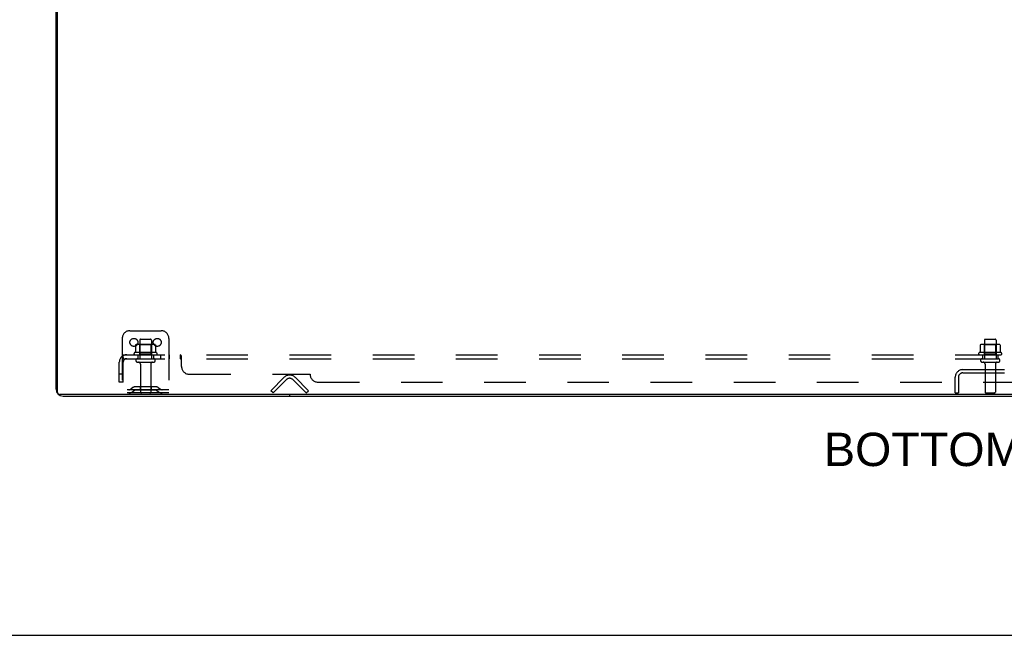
# Model space of a CAD drawing. Header units: inches. Extents: x 0 to 243, y 0 to 157.
# Tile 20 of 256: x 43 to 75, y 0 to 20. Entities that reach past the tile are written whole.
import ezdxf

# ---------------------------------------------------------------- set-up
doc = ezdxf.new("R2010")
doc.units = ezdxf.units.IN
doc.header["$LTSCALE"] = 13.357143
doc.header["$MEASUREMENT"] = 0
doc.linetypes.add('HIDDEN', pattern=[0.2, 0.1, -0.1])
doc.layers.get('0').update_dxf_attribs({"linetype": 'CONTINUOUS'})
for name, color, linetype in [('DEFAULT_2', 8, 'HIDDEN'), ('DIMENSIONS', 7, 'CONTINUOUS'), ('SUBPANEL', 7, 'CONTINUOUS')]:
    doc.layers.add(name, color=color, linetype=linetype)
doc.styles.get("Standard").update_dxf_attribs({"font": 'arial.ttf'})

msp = doc.modelspace()

# ---------------------------------------------------------------- linework, layer by layer
at = {"color": 3, "linetype": 'Continuous'}
for p, q in [((44.438, 7.91), (44.438, 25.458)), ((44.664, 7.684), (104.212, 7.684))]:
    msp.add_line(p, q, dxfattribs=at)
at = {"color": 7, "linetype": 'Continuous'}
for p, q in [((44.49, 7.799), (44.49, 25.569)), ((104.323, 7.736), (44.553, 7.736)), ((51.938, 7.736), (51.938, 7.684)), ((0, 0), (242.857, 0))]:
    msp.add_line(p, q, dxfattribs=at)
at = {"color": 3, "linetype": 'Continuous'}
msp.add_arc((44.664, 7.91), 0.226, 180, 270, dxfattribs=at)
at = {"color": 7, "linetype": 'Continuous'}
msp.add_arc((44.553, 7.799), 0.063, 180, 270, dxfattribs=at)
at = {"layer": 'DEFAULT_2', "color": 8, "linetype": 'HIDDEN'}
for p, q in [((46.563, 9.538), (46.563, 7.788)), ((46.813, 9.788), (47.813, 9.788)), ((47.156, 9.513), (47.471, 9.513)), ((48.063, 9.538), (48.063, 7.788)), ((74.281, 9.513), (74.596, 9.513)), ((46.995, 9.328), (46.995, 9.11)), ((47.569, 9.349), (47.058, 9.349)), ((47.13, 9.329), (47.11, 9.349)), ((47.126, 9.483), (47.126, 8.888)), ((47.13, 9.033), (47.13, 9.329)), ((47.497, 9.329), (47.13, 9.329)), ((47.497, 9.329), (47.517, 9.349)), ((47.497, 9.033), (47.497, 9.329)), ((47.501, 9.483), (47.501, 8.888)), ((47.632, 9.328), (47.632, 9.11)), ((74.12, 9.328), (74.12, 9.11)), ((74.694, 9.349), (74.183, 9.349)), ((74.255, 9.329), (74.235, 9.349)), ((74.251, 9.483), (74.251, 8.888)), ((74.622, 9.329), (74.255, 9.329)), ((74.255, 9.033), (74.255, 9.329)), ((74.622, 9.329), (74.642, 9.349)), ((74.622, 9.033), (74.622, 9.329)), ((74.626, 9.483), (74.626, 8.888)), ((74.757, 9.328), (74.757, 9.11)), ((47.669, 9.083), (46.958, 9.083)), ((46.979, 9.013), (47.648, 9.013)), ((47.056, 8.888), (47.571, 8.888)), ((47.13, 9.033), (47.11, 9.013)), ((47.497, 9.033), (47.13, 9.033)), ((47.497, 9.033), (47.517, 9.013)), ((74.794, 9.083), (74.083, 9.083)), ((74.104, 9.013), (74.773, 9.013)), ((74.181, 8.888), (74.696, 8.888)), ((74.255, 9.033), (74.235, 9.013)), ((74.622, 9.033), (74.255, 9.033)), ((74.622, 9.033), (74.642, 9.013)), ((47.056, 8.778), (47.571, 8.778)), ((47.148, 8.715), (47.148, 7.818)), ((47.478, 8.715), (47.478, 7.818)), ((73.56, 8.538), (75.317, 8.538)), ((74.181, 8.778), (74.696, 8.778)), ((74.273, 8.715), (74.273, 7.818)), ((74.603, 8.715), (74.603, 7.818)), ((74.604, 8.538), (74.604, 8.434)), ((51.335, 7.861), (51.764, 8.291)), ((52.113, 8.291), (52.542, 7.861)), ((73.313, 7.788), (73.313, 8.291)), ((73.417, 8.291), (73.417, 7.788)), ((73.56, 8.434), (75.317, 8.434)), ((46.906, 7.96), (46.838, 7.912)), ((47.654, 7.982), (46.973, 7.982)), ((47.138, 7.982), (47.138, 7.878)), ((47.488, 7.982), (47.488, 7.878)), ((47.721, 7.96), (47.789, 7.912)), ((51.838, 8.218), (51.408, 7.788)), ((52.469, 7.788), (52.039, 8.218)), ((48.063, 7.892), (46.563, 7.892)), ((48.063, 7.788), (46.563, 7.788)), ((46.967, 7.876), (46.899, 7.827)), ((47.654, 7.878), (46.973, 7.878)), ((47.66, 7.876), (47.728, 7.827)), ((51.408, 7.788), (51.335, 7.861)), ((52.469, 7.788), (52.542, 7.861)), ((73.313, 7.788), (73.417, 7.788)), ((74.303, 7.788), (74.573, 7.788))]:
    msp.add_line(p, q, dxfattribs=at)
for points in [[(47.001, 9.337), (46.999, 9.336), (46.998, 9.335), (46.997, 9.334), (46.996, 9.332), (46.995, 9.331), (46.995, 9.329), (46.995, 9.328)], [(47.626, 9.337), (47.628, 9.336), (47.629, 9.335), (47.63, 9.334), (47.631, 9.332), (47.632, 9.331), (47.632, 9.329), (47.632, 9.328)], [(74.126, 9.337), (74.124, 9.336), (74.123, 9.335), (74.122, 9.334), (74.121, 9.332), (74.12, 9.331), (74.12, 9.329), (74.12, 9.328)], [(74.751, 9.337), (74.753, 9.336), (74.754, 9.335), (74.755, 9.334), (74.756, 9.332), (74.757, 9.331), (74.757, 9.329), (74.757, 9.328)], [(46.995, 9.109), (46.995, 9.108), (46.994, 9.107), (46.994, 9.106), (46.994, 9.105), (46.993, 9.105), (46.993, 9.104), (46.993, 9.103), (46.992, 9.103), (46.992, 9.103), (46.992, 9.102), (46.991, 9.102), (46.991, 9.102), (46.991, 9.102), (46.99, 9.101), (46.99, 9.101), (46.99, 9.101), (46.99, 9.101), (46.989, 9.101)], [(47.638, 9.101), (47.637, 9.101), (47.637, 9.101), (47.637, 9.101), (47.637, 9.101), (47.636, 9.102), (47.636, 9.102), (47.636, 9.102), (47.635, 9.102), (47.635, 9.103), (47.635, 9.103), (47.634, 9.103), (47.634, 9.104), (47.634, 9.105), (47.633, 9.105), (47.633, 9.106), (47.633, 9.107), (47.632, 9.108), (47.632, 9.109)], [(74.12, 9.109), (74.12, 9.108), (74.119, 9.107), (74.119, 9.106), (74.119, 9.105), (74.118, 9.105), (74.118, 9.104), (74.118, 9.103), (74.117, 9.103), (74.117, 9.103), (74.117, 9.102), (74.116, 9.102), (74.116, 9.102), (74.116, 9.102), (74.115, 9.101), (74.115, 9.101), (74.115, 9.101), (74.115, 9.101), (74.114, 9.101)], [(74.763, 9.101), (74.762, 9.101), (74.762, 9.101), (74.762, 9.101), (74.762, 9.101), (74.761, 9.102), (74.761, 9.102), (74.761, 9.102), (74.76, 9.102), (74.76, 9.103), (74.76, 9.103), (74.759, 9.103), (74.759, 9.104), (74.759, 9.105), (74.758, 9.105), (74.758, 9.106), (74.758, 9.107), (74.757, 9.108), (74.757, 9.109)]]:
    msp.add_lwpolyline(points, dxfattribs=at)
for centre in [(46.938, 9.413), (47.688, 9.413)]:
    msp.add_circle(centre, 0.128, dxfattribs=at)
for centre, radius, start, end in [((46.813, 9.538), 0.25, 90, 180), ((47.156, 9.483), 0.03, 90, 180), ((47.471, 9.483), 0.03, 0, 90), ((47.813, 9.538), 0.25, 0, 90), ((74.281, 9.483), 0.03, 90, 180), ((74.596, 9.483), 0.03, 0, 90), ((47.058, 9.208), 0.141, 90, 113.95), ((47.569, 9.208), 0.141, 66.05, 90), ((74.183, 9.208), 0.141, 90, 113.95), ((74.694, 9.208), 0.141, 66.05, 90), ((46.979, 9.051), 0.0384, 124.4497, 270), ((47.313, 8.483), 0.698, 117.6814, 120.6631), ((47.056, 8.833), 0.055, 90, 270), ((47.571, 8.833), 0.055, 270, 90), ((47.313, 8.483), 0.698, 59.3369, 62.3186), ((47.648, 9.051), 0.0384, 270, 55.5503), ((74.104, 9.051), 0.0384, 124.4497, 270), ((74.438, 8.483), 0.698, 117.6814, 120.6631), ((74.181, 8.833), 0.055, 90, 270), ((74.696, 8.833), 0.055, 270, 90), ((74.438, 8.483), 0.698, 59.3369, 62.3186), ((74.773, 9.051), 0.0384, 270, 55.5503), ((47.086, 8.715), 0.0625, 0, 90), ((47.541, 8.715), 0.0625, 90, 180), ((73.56, 8.291), 0.246, 90, 180), ((74.211, 8.715), 0.0625, 0, 90), ((74.666, 8.715), 0.0625, 90, 180), ((51.938, 8.117), 0.246, 45, 135), ((51.938, 8.117), 0.142, 45, 135), ((73.56, 8.291), 0.142, 90, 180), ((46.778, 7.996), 0.104, 270, 305.7539), ((46.973, 7.868), 0.114, 90, 125.7539), ((47.654, 7.868), 0.114, 54.2461, 90), ((47.849, 7.996), 0.104, 234.2461, 270), ((46.778, 7.996), 0.208, 270, 305.7539), ((46.973, 7.868), 0.01, 90, 125.7539), ((47.178, 7.818), 0.03, 180, 270), ((47.448, 7.818), 0.03, 270, 360), ((47.654, 7.868), 0.01, 54.2461, 90), ((47.849, 7.996), 0.208, 234.2461, 270), ((74.303, 7.818), 0.03, 180, 270), ((74.573, 7.818), 0.03, 270, 360)]:
    msp.add_arc(centre, radius, start, end, dxfattribs=at)
at = {"layer": 'SUBPANEL', "color": 8, "linetype": 'HIDDEN'}
for p, q in [((46.556, 8.959), (46.636, 8.862)), ((46.595, 8.888), (46.595, 9.013)), ((46.595, 9.013), (102.282, 9.013)), ((46.595, 8.888), (102.282, 8.888)), ((47.063, 9.013), (47.063, 8.888)), ((47.563, 9.013), (47.563, 8.888)), ((47.792, 9.013), (47.792, 8.888)), ((48.073, 9.013), (48.073, 8.888)), ((48.434, 8.888), (48.434, 9.013)), ((48.442, 8.884), (48.44, 8.886)), ((48.45, 8.873), (48.447, 8.877)), ((48.454, 8.99), (48.453, 8.994)), ((48.456, 8.987), (48.454, 8.99)), ((48.47, 8.638), (48.47, 8.959)), ((74.188, 9.013), (74.188, 8.888)), ((74.688, 9.013), (74.688, 8.888)), ((46.47, 8.138), (46.47, 8.776)), ((46.595, 8.138), (46.595, 8.776)), ((46.595, 8.388), (46.47, 8.388)), ((48.72, 8.388), (52.595, 8.388)), ((46.595, 8.138), (46.47, 8.138)), ((52.845, 8.138), (96.032, 8.138))]:
    msp.add_line(p, q, dxfattribs=at)
for points in [[(46.556, 8.959), (46.558, 8.961), (46.561, 8.963), (46.563, 8.966), (46.564, 8.969), (46.566, 8.973), (46.568, 8.976), (46.57, 8.98), (46.571, 8.983)], [(46.571, 8.983), (46.575, 8.99), (46.576, 8.994), (46.578, 8.997), (46.579, 9), (46.581, 9.003), (46.582, 9.005), (46.584, 9.008), (46.586, 9.01), (46.588, 9.011), (46.59, 9.012), (46.592, 9.013), (46.593, 9.013), (46.595, 9.013)], [(46.595, 8.947), (46.595, 8.947), (46.595, 8.948), (46.595, 8.948), (46.595, 8.948), (46.595, 8.947), (46.595, 8.947), (46.595, 8.947), (46.595, 8.946), (46.595, 8.945), (46.595, 8.945), (46.595, 8.944)], [(46.618, 8.884), (46.618, 8.884), (46.618, 8.884), (46.617, 8.884), (46.617, 8.885), (46.617, 8.885), (46.617, 8.886), (46.616, 8.886), (46.616, 8.887), (46.616, 8.887), (46.615, 8.888), (46.615, 8.888), (46.615, 8.889), (46.614, 8.89), (46.614, 8.89), (46.614, 8.891), (46.613, 8.892), (46.613, 8.892), (46.613, 8.893), (46.612, 8.894), (46.612, 8.895), (46.611, 8.895), (46.611, 8.896), (46.611, 8.897), (46.61, 8.898), (46.61, 8.898), (46.61, 8.899), (46.609, 8.9), (46.609, 8.901), (46.608, 8.902), (46.608, 8.902), (46.608, 8.903), (46.607, 8.904), (46.607, 8.905), (46.607, 8.906), (46.606, 8.907), (46.606, 8.908), (46.605, 8.909), (46.605, 8.91), (46.605, 8.911), (46.604, 8.912), (46.604, 8.913), (46.604, 8.914), (46.603, 8.915), (46.603, 8.916), (46.602, 8.917), (46.602, 8.918), (46.602, 8.919), (46.601, 8.92), (46.601, 8.921), (46.601, 8.922), (46.6, 8.924), (46.6, 8.925), (46.599, 8.926), (46.599, 8.927), (46.599, 8.928), (46.599, 8.929), (46.598, 8.93), (46.598, 8.931), (46.598, 8.932), (46.597, 8.933), (46.597, 8.934), (46.597, 8.935), (46.597, 8.936), (46.596, 8.937), (46.596, 8.938), (46.596, 8.939), (46.596, 8.94), (46.596, 8.941), (46.595, 8.942), (46.595, 8.943), (46.595, 8.944), (46.595, 8.945), (46.595, 8.946), (46.595, 8.946), (46.595, 8.947), (46.595, 8.947), (46.595, 8.947)], [(46.622, 8.87), (46.618, 8.873), (46.616, 8.875), (46.614, 8.877), (46.612, 8.879), (46.609, 8.881), (46.607, 8.883), (46.605, 8.884), (46.602, 8.886), (46.6, 8.887), (46.598, 8.887), (46.596, 8.888), (46.595, 8.888)], [(46.615, 8.888), (46.615, 8.887), (46.616, 8.887), (46.616, 8.886), (46.616, 8.886), (46.617, 8.885), (46.617, 8.885), (46.617, 8.885), (46.617, 8.884), (46.618, 8.884), (46.618, 8.884), (46.618, 8.884)], [(46.636, 8.862), (46.635, 8.862), (46.634, 8.862), (46.633, 8.862), (46.632, 8.862), (46.631, 8.863), (46.63, 8.863), (46.629, 8.864), (46.627, 8.865), (46.626, 8.867), (46.624, 8.868), (46.622, 8.87)], [(48.453, 8.994), (48.451, 8.997), (48.45, 9), (48.448, 9.003), (48.446, 9.005), (48.444, 9.008), (48.443, 9.01), (48.441, 9.011), (48.439, 9.012), (48.437, 9.013), (48.436, 9.013), (48.434, 9.013)], [(48.448, 9.003), (48.446, 9.005), (48.444, 9.008), (48.443, 9.01), (48.441, 9.011), (48.439, 9.012), (48.437, 9.013), (48.436, 9.013), (48.434, 9.013)], [(48.445, 8.881), (48.443, 8.883), (48.442, 8.884), (48.44, 8.886), (48.439, 8.887), (48.437, 8.887), (48.436, 8.888), (48.434, 8.888)], [(48.439, 8.887), (48.437, 8.887), (48.436, 8.888), (48.434, 8.888)], [(48.447, 8.877), (48.446, 8.879), (48.445, 8.881), (48.443, 8.883)], [(48.454, 8.868), (48.453, 8.87), (48.451, 8.872), (48.45, 8.873)], [(48.47, 8.862), (48.468, 8.862), (48.466, 8.862), (48.465, 8.862), (48.463, 8.862), (48.461, 8.863), (48.46, 8.863), (48.458, 8.864), (48.457, 8.865), (48.455, 8.867), (48.454, 8.868), (48.453, 8.87)], [(48.463, 8.862), (48.461, 8.863), (48.46, 8.863), (48.458, 8.864), (48.457, 8.865), (48.455, 8.867)], [(48.47, 8.959), (48.468, 8.961), (48.467, 8.963), (48.465, 8.966), (48.463, 8.969), (48.462, 8.973), (48.46, 8.976), (48.459, 8.98), (48.456, 8.987)], [(48.47, 8.862), (48.468, 8.862), (48.466, 8.862), (48.465, 8.862)]]:
    msp.add_lwpolyline(points, dxfattribs=at)
for centre, radius, start, end in [((46.707, 8.776), 0.237, 90, 180), ((46.707, 8.776), 0.112, 90, 180), ((48.72, 8.638), 0.25, 180, 270), ((52.845, 8.388), 0.25, 180, 270)]:
    msp.add_arc(centre, radius, start, end, dxfattribs=at)

# ---------------------------------------------------------------- texts
at = {"layer": 'DIMENSIONS', "color": 2, "linetype": 'Continuous', "insert": (74.421, 6.51), "char_height": 1.07143, "width": 10.61869, "attachment_point": 2, "line_spacing_factor": 0.9}
msp.add_mtext('BOTTOM VIEW', dxfattribs=at)

doc.saveas('drawing.dxf')
